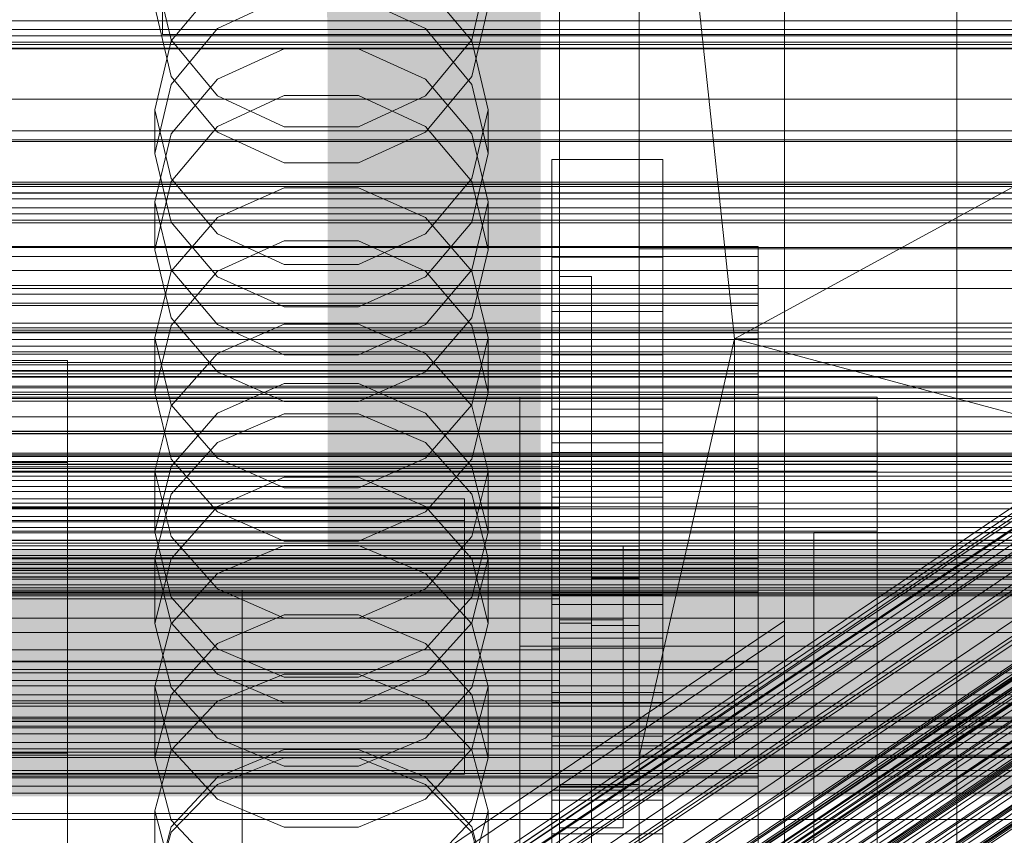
# Model space of a CAD drawing. Header units: millimetres. Extents: x -4738 to 65662, y -68080 to 6847.
# Tile 242 of 256: x 132 to 256, y -34481 to -34378. Entities that reach past the tile are written whole.
import ezdxf

# ---------------------------------------------------------------- set-up
doc = ezdxf.new("R2010")
doc.units = ezdxf.units.MM
for name, color, linetype, lineweight in [('COTAS_O', 1, 'Continuous', 0), ('COTAS_P', 1, 'Continuous', 0), ('frontal_briquetadora', 7, 'Continuous', 0), ('frontal_C01', 7, 'Continuous', 0), ('frontal_C02', 7, 'Continuous', 0), ('frontal_C03', 7, 'Continuous', 0), ('frontal_C04', 7, 'Continuous', 0), ('frontal_mezcladora', 7, 'Continuous', 0), ('frontal_secador', 7, 'Continuous', 0), ('frontal_tolva', 7, 'Continuous', 0), ('frontal_tolva-C01', 7, 'Continuous', 0)]:
    doc.layers.add(name, color=color, linetype=linetype, lineweight=lineweight)
doc.dimstyles.new('R19_100', dxfattribs={"dimtxt": 250, "dimasz": 150, "dimexe": 150, "dimexo": 80, "dimgap": 100, "dimtad": 1, "dimtih": 1, "dimtoh": 1, "dimdsep": 46, "dimcen": 0.09, "dimadec": 0, "dimazin": 0, "dimtfac": 1, "dimtdec": 4, "dimtofl": 0, "dimtmove": 0, "dimatfit": 3, "dimfxl": 1, "dimtolj": 1, "dimtzin": 0, "dimarcsym": 0})

# ---------------------------------------------------------------- blocks, each defined once
blk = doc.blocks.new('DIM_R30_48')
at = {"layer": 'COTAS_O'}
for p, q in [((-1725, -33700), (-1575, -33655)), ((1725, -33700), (1575, -33655)), ((-1725, -34400), (-1725, -33700)), ((-1725, -33700), (1725, -33700)), ((-1725, -33700), (-1575, -33745)), ((1725, -33700), (1575, -33745)), ((1725, -34400), (1725, -33700))]:
    blk.add_line(p, q, dxfattribs=at)
blk.add_text('3450 O', height=250, dxfattribs=at).set_placement((0, -33600))
blk = doc.blocks.new('DIM_R30_49')
at = {"layer": 'COTAS_P'}
for p, q in [((-150, -32300), (550, -32300)), ((550, -32300), (505, -32450)), ((550, -34900), (550, -32300)), ((550, -32300), (595, -32450)), ((550, -34900), (505, -34750)), ((550, -34900), (595, -34750)), ((-150, -34900), (550, -34900))]:
    blk.add_line(p, q, dxfattribs=at)
blk.add_text('2600 P', height=250, rotation=90, dxfattribs=at).set_placement((450, -33600))
blk = doc.blocks.new('DIM_R30_52')
at = {"layer": 'COTAS_O'}
for p, q in [((-650, -34200), (-500, -34155)), ((650, -34200), (500, -34155)), ((-650, -34900), (-650, -34200)), ((-650, -34200), (650, -34200)), ((-650, -34200), (-500, -34245)), ((650, -34200), (500, -34245)), ((650, -34900), (650, -34200))]:
    blk.add_line(p, q, dxfattribs=at)
blk.add_text('1300 O', height=250, dxfattribs=at).set_placement((0, -34100))
blk = doc.blocks.new('DIM_R30_57')
at = {"layer": 'COTAS_P'}
for p, q in [((-305, -34680), (395, -34680)), ((395, -34680), (350, -34830)), ((395, -36000), (395, -34680)), ((395, -34680), (440, -34830)), ((395, -36000), (350, -35850)), ((395, -36000), (440, -35850)), ((-305, -36000), (395, -36000))]:
    blk.add_line(p, q, dxfattribs=at)
blk.add_text('1320 P', height=250, rotation=90, dxfattribs=at).set_placement((295, -35340))

msp = doc.modelspace()

# ---------------------------------------------------------------- linework, layer by layer
at = {"layer": 'frontal_briquetadora'}
for p, q in [((210, -34680), (210, -33820)), ((210, -34060), (210, -34490)), ((210, -34496), (210, -34060)), ((210, -34680), (210, -34260)), ((210, -34496), (210, -34260)), ((210, -34305), (210, -34471)), ((222, -34418.333), (210, -34305)), ((210, -34680), (210, -34305)), ((210, -34305), (210, -34496)), ((430, -34305), (222, -34418.333)), ((200, -34367.36), (200, -34379.318)), ((200, -34367.434), (200, -34379.401)), ((149, -34371.863), (151.08, -34380.664)), ((188.92, -34380.664), (191, -34371.863)), ((200, -34383.153), (200, -34372.127)), ((200, -34383.24), (200, -34372.205)), ((200, -34372.717), (200, -34391.832)), ((156.907, -34373.853), (151.08, -34380.809)), ((188.92, -34380.809), (183.093, -34373.853)), ((200, -34373.318), (200, -34392.425)), ((200, -34393.018), (200, -34373.92)), ((156.906, -34379.254), (165.326, -34375.335)), ((174.674, -34375.335), (183.094, -34379.254)), ((151.08, -34385.296), (149, -34376.522)), ((191, -34376.522), (188.92, -34385.296)), ((200, -34375.844), (200, -34386.064)), ((200, -34375.925), (200, -34386.153)), ((151.08, -34386.283), (156.906, -34379.254)), ((183.094, -34379.254), (188.92, -34386.283)), ((200, -34379.318), (200, -34388.707)), ((200, -34379.401), (200, -34388.798)), ((151.08, -34380.809), (149, -34389.484)), ((151.08, -34380.664), (156.907, -34387.722)), ((156.907, -34385.622), (165.327, -34381.804)), ((165.327, -34381.804), (174.673, -34381.804)), ((174.673, -34381.804), (183.093, -34385.622)), ((183.093, -34387.722), (188.92, -34380.664)), ((191, -34389.484), (188.92, -34380.809)), ((200, -34391.516), (200, -34383.153)), ((200, -34391.61), (200, -34383.24)), ((156.906, -34392.292), (151.08, -34385.296)), ((188.92, -34385.296), (183.094, -34392.292)), ((149, -34394.99), (151.08, -34386.283)), ((151.08, -34392.502), (156.907, -34385.622)), ((183.093, -34385.622), (188.92, -34392.502)), ((188.92, -34386.283), (191, -34394.99)), ((200, -34386.064), (200, -34393.549)), ((200, -34386.153), (200, -34393.644)), ((165.326, -34387.688), (156.906, -34391.571)), ((156.907, -34387.722), (165.327, -34391.639)), ((174.674, -34387.688), (165.326, -34387.688)), ((174.673, -34391.639), (183.093, -34387.722)), ((183.094, -34391.571), (174.674, -34387.688)), ((200, -34388.707), (200, -34395.296)), ((200, -34388.798), (200, -34395.393)), ((149, -34389.484), (149, -34394.99)), ((149, -34389.484), (151.08, -34398.159)), ((188.92, -34398.159), (191, -34389.484)), ((191, -34389.484), (191, -34394.99)), ((156.906, -34391.571), (151.08, -34398.53)), ((165.327, -34391.639), (174.673, -34391.639)), ((188.92, -34398.53), (183.094, -34391.571)), ((200, -34397.01), (200, -34391.516)), ((200, -34397.108), (200, -34391.61)), ((149, -34401.081), (151.08, -34392.502)), ((165.326, -34396.159), (156.906, -34392.292)), ((183.094, -34392.292), (174.674, -34396.159)), ((188.92, -34392.502), (191, -34401.081)), ((200, -34391.832), (200, -34410.648)), ((200, -34392.425), (200, -34411.23)), ((200, -34411.813), (200, -34393.018)), ((200, -34393.549), (200, -34398.115)), ((200, -34393.644), (200, -34398.214)), ((151.08, -34403.634), (149, -34394.99)), ((191, -34394.99), (188.92, -34403.634)), ((200, -34395.296), (200, -34398.924)), ((200, -34395.393), (200, -34399.023)), ((174.674, -34396.159), (165.326, -34396.159)), ((200, -34399.5), (200, -34397.01)), ((200, -34399.6), (200, -34397.108)), ((151.08, -34398.53), (149, -34407.145)), ((151.08, -34398.159), (156.907, -34405.116)), ((183.093, -34405.116), (188.92, -34398.159)), ((191, -34407.145), (188.92, -34398.53)), ((200, -34398.115), (200, -34399.65)), ((200, -34398.214), (200, -34399.75)), ((200, -34398.924), (200, -34399.5)), ((200, -34399.023), (200, -34399.6)), ((210, -34399.964), (210, -34398.226)), ((156.907, -34403.051), (165.327, -34399.304)), ((165.327, -34399.304), (174.673, -34399.304)), ((174.673, -34399.304), (183.093, -34403.051)), ((210, -34403.095), (210, -34399.964)), ((149, -34401.081), (149, -34407.145)), ((151.08, -34409.66), (149, -34401.081)), ((191, -34401.081), (188.92, -34409.66)), ((191, -34401.081), (191, -34407.145)), ((151.08, -34409.801), (156.907, -34403.051)), ((156.906, -34410.517), (151.08, -34403.634)), ((183.093, -34403.051), (188.92, -34409.801)), ((188.92, -34403.634), (183.094, -34410.517)), ((210, -34407), (210, -34403.095)), ((156.907, -34405.116), (165.327, -34408.976)), ((174.673, -34408.976), (183.093, -34405.116)), ((165.326, -34405.988), (156.906, -34409.807)), ((174.674, -34405.988), (165.326, -34405.988)), ((183.094, -34409.807), (174.674, -34405.988)), ((149, -34407.145), (151.08, -34415.689)), ((188.92, -34415.689), (191, -34407.145)), ((210, -34407), (452, -34407)), ((210, -34407), (210, -34410.905)), ((165.327, -34408.976), (174.673, -34408.976)), ((149, -34418.219), (151.08, -34409.801)), ((156.907, -34416.54), (151.08, -34409.66)), ((156.906, -34409.807), (151.08, -34416.648)), ((188.92, -34409.66), (183.093, -34416.54)), ((188.92, -34416.648), (183.094, -34409.807)), ((188.92, -34409.801), (191, -34418.219)), ((165.326, -34414.319), (156.906, -34410.517)), ((183.094, -34410.517), (174.674, -34414.319)), ((200, -34454.149), (200, -34410.477)), ((200, -34410.477), (200, -34448.619)), ((204, -34410.477), (200, -34410.477)), ((200, -34410.648), (200, -34429.115)), ((200, -34411.23), (200, -34429.686)), ((204, -34410.477), (204, -34454.149)), ((204, -34448.619), (204, -34410.477)), ((210, -34410.905), (210, -34414.036)), ((200, -34430.257), (200, -34411.813)), ((210, -34414.036), (210, -34415.774)), ((174.674, -34414.319), (165.326, -34414.319)), ((151.08, -34415.689), (156.906, -34422.488)), ((165.327, -34416.505), (156.907, -34420.17)), ((165.327, -34420.358), (156.907, -34416.54)), ((174.673, -34416.505), (165.327, -34416.505)), ((183.093, -34420.17), (174.673, -34416.505)), ((183.093, -34416.54), (174.673, -34420.358)), ((183.094, -34422.488), (188.92, -34415.689)), ((151.08, -34416.648), (149, -34425.108)), ((191, -34425.108), (188.92, -34416.648)), ((149, -34418.219), (149, -34425.108)), ((149, -34418.219), (151.08, -34426.637)), ((188.92, -34426.637), (191, -34418.219)), ((191, -34418.219), (191, -34425.108)), ((222, -34418.333), (210, -34471)), ((222, -34471), (222, -34418.333)), ((222, -34418.333), (418, -34418.333)), ((418, -34471), (222, -34418.333)), ((156.907, -34420.17), (151.08, -34426.776)), ((188.92, -34426.776), (183.093, -34420.17)), ((174.673, -34420.358), (165.327, -34420.358)), ((156.906, -34422.488), (165.326, -34426.241)), ((174.674, -34426.241), (183.094, -34422.488)), ((156.906, -34427.72), (165.326, -34423.972)), ((165.326, -34423.972), (174.674, -34423.972)), ((174.674, -34423.972), (183.094, -34427.72)), ((151.08, -34433.486), (149, -34425.108)), ((191, -34425.108), (188.92, -34433.486)), ((165.326, -34426.241), (174.674, -34426.241)), ((151.08, -34426.776), (149, -34435.012)), ((151.08, -34426.637), (156.907, -34433.388)), ((151.08, -34434.426), (156.906, -34427.72)), ((183.093, -34433.388), (188.92, -34426.637)), ((183.094, -34427.72), (188.92, -34434.426)), ((191, -34435.012), (188.92, -34426.776)), ((156.907, -34431.392), (165.327, -34427.785)), ((165.327, -34427.785), (174.673, -34427.785)), ((174.673, -34427.785), (183.093, -34431.392)), ((200, -34429.115), (200, -34447.187)), ((200, -34429.686), (200, -34447.745)), ((151.08, -34437.891), (156.907, -34431.392)), ((183.093, -34431.392), (188.92, -34437.891)), ((200, -34448.302), (200, -34430.257)), ((156.906, -34440.145), (151.08, -34433.486)), ((156.907, -34433.388), (165.327, -34437.134)), ((174.673, -34437.134), (183.093, -34433.388)), ((188.92, -34433.486), (183.094, -34440.145)), ((200, -34434.477), (-160, -34434.477)), ((149, -34442.708), (151.08, -34434.426)), ((149, -34435.012), (149, -34442.708)), ((149, -34435.012), (151.08, -34443.249)), ((188.92, -34434.426), (191, -34442.708)), ((188.92, -34443.249), (191, -34435.012)), ((191, -34435.012), (191, -34442.708)), ((200, -34478.149), (200, -34434.477)), ((200, -34439.62), (200, -34434.477)), ((165.326, -34435.765), (156.906, -34439.459)), ((174.674, -34435.765), (165.326, -34435.765)), ((183.094, -34439.459), (174.674, -34435.765)), ((165.327, -34437.134), (174.673, -34437.134)), ((149, -34445.996), (151.08, -34437.891)), ((188.92, -34437.891), (191, -34445.996)), ((200, -34441.272), (200, -34438.696)), ((200, -34438.696), (200, -34442.962)), ((-160, -34439.62), (200, -34439.62)), ((156.906, -34439.459), (151.08, -34446.067)), ((188.92, -34446.067), (183.094, -34439.459)), ((200, -34439.62), (200, -34483.291)), ((165.326, -34443.818), (156.906, -34440.145)), ((183.094, -34440.145), (174.674, -34443.818)), ((200, -34450.299), (200, -34441.272)), ((151.08, -34450.901), (149, -34442.708)), ((151.08, -34443.249), (156.907, -34449.855)), ((174.674, -34443.818), (165.326, -34443.818)), ((183.093, -34449.855), (188.92, -34443.249)), ((191, -34442.708), (188.92, -34450.901)), ((200, -34442.962), (200, -34453.421)), ((156.907, -34447.906), (165.327, -34444.394)), ((165.327, -34444.394), (174.673, -34444.394)), ((174.673, -34444.394), (183.093, -34447.906)), ((200, -34444.477), (208, -34444.477)), ((200, -34474.477), (200, -34444.477)), ((200, -34448.416), (200, -34444.991)), ((208, -34444.477), (210, -34444.477)), ((208, -34474.477), (208, -34444.477)), ((210, -34474.477), (210, -34444.477)), ((149, -34445.996), (149, -34454.221)), ((151.08, -34454.101), (149, -34445.996)), ((151.08, -34446.067), (149, -34454.221)), ((191, -34445.996), (188.92, -34454.101)), ((191, -34454.221), (188.92, -34446.067)), ((191, -34445.996), (191, -34454.221)), ((200, -34447.187), (200, -34464.816)), ((151.08, -34454.234), (156.907, -34447.906)), ((183.093, -34447.906), (188.92, -34454.234)), ((200, -34447.745), (200, -34465.36)), ((200, -34465.903), (200, -34448.302)), ((200, -34458.171), (200, -34448.416)), ((200, -34448.619), (200, -34492.29)), ((200, -34448.619), (204, -34448.619)), ((200, -34448.619), (200, -34474.822)), ((200, -34453.761), (200, -34448.619)), ((200, -34448.619), (208, -34448.619)), ((204, -34448.477), (210, -34448.477)), ((204, -34454.477), (204, -34448.477)), ((204, -34492.29), (204, -34448.619)), ((208, -34474.822), (208, -34448.619)), ((208, -34448.619), (208, -34453.761)), ((210, -34454.477), (210, -34448.477)), ((156.907, -34449.855), (165.327, -34453.52)), ((174.673, -34453.52), (183.093, -34449.855)), ((200, -34451.11), (-160, -34451.11)), ((156.906, -34457.404), (151.08, -34450.901)), ((188.92, -34450.901), (183.094, -34457.404)), ((200, -34464.401), (200, -34450.299)), ((200, -34453.453), (200, -34450.877)), ((200, -34450.877), (200, -34455.143)), ((200, -34483.291), (200, -34451.11)), ((200, -34457.538), (200, -34451.11)), ((165.326, -34453.127), (156.906, -34456.734)), ((174.674, -34453.127), (165.326, -34453.127)), ((165.327, -34453.52), (174.673, -34453.52)), ((183.094, -34456.734), (174.674, -34453.127)), ((200, -34453.421), (200, -34468.481)), ((200, -34462.48), (200, -34453.453)), ((200, -34479.964), (200, -34453.761)), ((208, -34453.761), (200, -34453.761)), ((208, -34453.761), (208, -34479.964)), ((149, -34454.221), (151.08, -34462.278)), ((149, -34462.125), (151.08, -34454.234)), ((156.907, -34460.601), (151.08, -34454.101)), ((188.92, -34454.101), (183.093, -34460.601)), ((188.92, -34462.278), (191, -34454.221)), ((188.92, -34454.234), (191, -34462.125)), ((200, -34674), (200, -34454.149)), ((200, -34454.149), (200, -34492.29)), ((204, -34454.149), (200, -34454.149)), ((204, -34454.149), (204, -34674)), ((204, -34492.29), (204, -34454.149)), ((204, -34454.477), (210, -34454.477)), ((200, -34455.143), (200, -34465.602)), ((156.906, -34456.734), (151.08, -34463.181)), ((165.326, -34460.988), (156.906, -34457.404)), ((183.094, -34457.404), (174.674, -34460.988)), ((188.92, -34463.18), (183.094, -34456.734)), ((-160, -34457.538), (200, -34457.538)), ((200, -34457.538), (200, -34489.719)), ((200, -34472.77), (200, -34458.171)), ((165.327, -34460.596), (156.907, -34464.004)), ((165.327, -34464.208), (156.907, -34460.601)), ((174.674, -34460.988), (165.326, -34460.988)), ((174.673, -34460.596), (165.327, -34460.596)), ((183.093, -34464.004), (174.673, -34460.596)), ((183.093, -34460.601), (174.673, -34464.208)), ((200, -34461.368), (-160, -34461.368)), ((149, -34462.125), (149, -34471.125)), ((149, -34462.125), (151.08, -34470.016)), ((151.08, -34462.278), (156.906, -34468.668)), ((183.094, -34468.668), (188.92, -34462.278)), ((188.92, -34470.016), (191, -34462.125)), ((191, -34462.125), (191, -34471.125)), ((200, -34489.719), (200, -34461.368)), ((200, -34463.94), (200, -34461.368)), ((151.08, -34463.181), (149, -34471.125)), ((191, -34471.125), (188.92, -34463.18)), ((200, -34476.582), (200, -34462.48)), ((-160, -34463.94), (200, -34463.94)), ((156.907, -34464.004), (151.08, -34470.145)), ((174.673, -34464.208), (165.327, -34464.208)), ((188.92, -34470.145), (183.093, -34464.004)), ((200, -34463.94), (200, -34492.29)), ((200, -34481.433), (200, -34464.401)), ((200, -34464.816), (200, -34481.959)), ((200, -34465.36), (200, -34482.486)), ((200, -34465.602), (200, -34480.662)), ((200, -34483.013), (200, -34465.903)), ((200, -34468.481), (200, -34485.849)), ((156.906, -34468.668), (165.326, -34472.188)), ((174.674, -34472.188), (183.094, -34468.668)), ((151.08, -34470.145), (149, -34477.803)), ((151.08, -34478.964), (149, -34471.125)), ((151.08, -34470.016), (156.907, -34476.344)), ((156.906, -34473.572), (165.326, -34470.06)), ((165.326, -34470.06), (174.674, -34470.06)), ((174.674, -34470.06), (183.094, -34473.572)), ((183.093, -34476.344), (188.92, -34470.016)), ((191, -34477.803), (188.92, -34470.145)), ((191, -34471.125), (188.92, -34478.964)), ((210, -34471), (222, -34471)), ((210, -34471), (430, -34471)), ((210, -34471), (210, -34680)), ((210, -34471), (210, -34496)), ((430, -34471), (222, -34471)), ((418, -34471), (222, -34471)), ((156.907, -34474.485), (165.327, -34471.151)), ((165.326, -34472.188), (174.674, -34472.188)), ((165.327, -34471.151), (174.673, -34471.151)), ((174.673, -34471.151), (183.093, -34474.485)), ((151.08, -34479.841), (156.906, -34473.572)), ((183.094, -34473.572), (188.92, -34479.841)), ((200, -34489.991), (200, -34472.77)), ((151.08, -34480.494), (156.907, -34474.485)), ((183.093, -34474.485), (188.92, -34480.494)), ((200, -34474.477), (208, -34474.477)), ((200, -34474.822), (200, -34479.964)), ((208, -34474.822), (200, -34474.822)), ((208, -34474.477), (210, -34474.477)), ((208, -34479.964), (208, -34474.822)), ((156.907, -34476.344), (165.327, -34479.856)), ((174.673, -34479.856), (183.093, -34476.344)), ((200, -34493.614), (200, -34476.582)), ((200, -34478.149), (-160, -34478.149)), ((149, -34477.803), (149, -34487.557)), ((149, -34477.803), (151.08, -34485.461)), ((188.92, -34485.461), (191, -34477.803)), ((191, -34477.803), (191, -34487.557)), ((200, -34698), (200, -34478.149)), ((200, -34483.291), (200, -34478.149)), ((156.906, -34485.172), (151.08, -34478.964)), ((188.92, -34478.964), (183.094, -34485.172)), ((149, -34487.557), (151.08, -34479.841)), ((149, -34487.986), (151.08, -34480.494)), ((165.327, -34479.856), (174.673, -34479.856)), ((188.92, -34479.841), (191, -34487.557)), ((188.92, -34480.494), (191, -34487.986)), ((208, -34479.964), (200, -34479.964)), ((200, -34480.662), (200, -34498.03))]:
    msp.add_line(p, q, dxfattribs=at)
at = {"layer": 'frontal_C01'}
for p, q in [((250, -35948.844), (250, -33373.251)), ((250, -33378.064), (250, -35953.656)), ((228.298, -34453.88), (228.298, -34191.267)), ((228.298, -34197.047), (228.298, -34459.66)), ((-450, -34381.706), (450, -34381.706)), ((146.872, -34513.845), (331.181, -34389.51)), ((148.32, -34514.194), (332.629, -34389.859)), ((146.383, -34514.934), (330.692, -34390.6)), ((150.629, -34515.959), (334.938, -34391.624)), ((141.045, -34537.815), (354.844, -34393.587)), ((141.218, -34537.429), (355.017, -34393.2)), ((141.731, -34537.552), (355.53, -34393.324)), ((142.549, -34538.178), (356.348, -34393.95)), ((146.887, -34517.389), (331.197, -34393.055)), ((141.224, -34538.685), (355.022, -34394.456)), ((143.617, -34539.262), (357.415, -34395.034)), ((153.641, -34519.019), (337.95, -34394.685)), ((141.742, -34539.979), (355.541, -34395.751)), ((144.861, -34540.732), (358.659, -34396.503)), ((148.35, -34521.042), (332.659, -34396.708)), ((142.565, -34541.61), (356.363, -34397.381)), ((359.995, -34398.258), (146.196, -34542.486)), ((157.152, -34523.166), (341.461, -34398.832)), ((143.635, -34543.465), (357.434, -34399.237)), ((147.533, -34544.406), (361.332, -34400.177)), ((144.881, -34545.419), (358.68, -34401.191)), ((150.672, -34525.644), (334.981, -34401.309)), ((148.779, -34546.36), (362.578, -34402.132)), ((146.218, -34547.339), (360.017, -34403.111)), ((149.85, -34548.216), (363.648, -34403.987)), ((345.231, -34403.783), (160.922, -34528.118)), ((147.554, -34549.093), (361.352, -34404.865)), ((148.798, -34550.563), (362.596, -34406.335)), ((150.672, -34549.846), (364.471, -34405.618)), ((153.694, -34530.881), (338.003, -34406.546)), ((149.865, -34551.647), (363.664, -34407.419)), ((151.191, -34551.14), (364.989, -34406.912)), ((164.693, -34533.535), (349.002, -34409.201)), ((157.211, -34536.396), (341.52, -34412.061)), ((168.21, -34539.051), (352.519, -34414.716)), ((160.982, -34541.814), (345.291, -34417.479)), ((228.298, -34453.88), (130, -34520.192)), ((228.298, -34716.493), (228.298, -34453.88)), ((228.298, -34453.88), (228.298, -34459.66)), ((130, -34525.972), (228.298, -34459.66)), ((228.298, -34459.66), (228.298, -34722.274))]:
    msp.add_line(p, q, dxfattribs=at)
at = {"layer": 'frontal_C02'}
for p, q in [((250, -35767.183), (250, -32921.727)), ((250, -32926.497), (250, -35771.953)), ((228.298, -34455.696), (228.298, -34165.201)), ((228.298, -34170.932), (228.298, -34461.426)), ((146.872, -34514.939), (331.181, -34391.684)), ((146.383, -34516.222), (330.692, -34392.967)), ((148.32, -34515.097), (332.629, -34391.842)), ((150.629, -34516.684), (334.938, -34393.43)), ((141.218, -34538.448), (355.017, -34395.472)), ((141.045, -34538.902), (354.844, -34395.927)), ((141.731, -34538.504), (355.53, -34395.528)), ((142.549, -34539.066), (356.348, -34396.091)), ((146.887, -34518.858), (331.197, -34395.603)), ((153.641, -34519.593), (337.95, -34396.339)), ((141.224, -34539.836), (355.022, -34396.861)), ((143.617, -34540.097), (357.415, -34397.122)), ((141.742, -34541.186), (355.541, -34398.211)), ((144.861, -34541.526), (358.659, -34398.55)), ((142.565, -34542.86), (356.363, -34399.884)), ((359.995, -34400.28), (146.196, -34543.255)), ((148.35, -34522.667), (332.659, -34399.413)), ((157.152, -34523.626), (341.461, -34400.371)), ((143.635, -34544.743), (357.434, -34401.768)), ((147.533, -34545.168), (361.332, -34402.192)), ((144.881, -34546.708), (358.68, -34403.733)), ((148.779, -34547.132), (362.578, -34404.157)), ((150.672, -34527.39), (334.981, -34404.136)), ((345.231, -34405.252), (160.922, -34528.507)), ((146.218, -34548.62), (360.017, -34405.645)), ((149.85, -34549.016), (363.648, -34406.04)), ((147.554, -34550.35), (361.352, -34407.374)), ((150.672, -34550.689), (364.471, -34407.714)), ((148.798, -34551.779), (362.596, -34408.803)), ((153.694, -34532.706), (338.003, -34409.451)), ((164.693, -34533.904), (349.002, -34410.649)), ((157.211, -34538.251), (341.52, -34414.996)), ((-311.15, -34416.368), (311.15, -34416.368)), ((168.21, -34539.449), (352.519, -34416.194)), ((-311.15, -34416.964), (311.15, -34416.964)), ((-311.15, -34417.501), (311.15, -34417.501)), ((-311.15, -34419.249), (311.15, -34419.249)), ((-311.15, -34420.287), (311.15, -34420.287)), ((160.982, -34543.648), (345.291, -34420.393)), ((-311.15, -34423.068), (311.15, -34423.068)), ((-311.15, -34424.535), (311.15, -34424.535)), ((-311.15, -34428.159), (311.15, -34428.159)), ((-311.15, -34429.956), (311.15, -34429.956)), ((-440, -34432.754), (440, -34432.754)), ((-440, -34432.965), (440, -34432.965)), ((-440, -34433.156), (440, -34433.156)), ((-440, -34433.775), (440, -34433.775)), ((-440, -34434.143), (440, -34434.143)), ((-440, -34435.128), (440, -34435.128)), ((311.15, -34434.176), (-311.15, -34434.176)), ((-440, -34435.648), (440, -34435.648)), ((-311.15, -34436.18), (311.15, -34436.18)), ((-440, -34436.932), (440, -34436.932)), ((-440, -34437.569), (440, -34437.569)), ((440, -34439.064), (-440, -34439.064)), ((-440, -34439.774), (440, -34439.774)), ((-311.15, -34440.709), (311.15, -34440.709)), ((-440, -34441.379), (440, -34441.379)), ((-440, -34442.114), (440, -34442.114)), ((-440, -34443.719), (440, -34443.719)), ((-311.15, -34442.784), (311.15, -34442.784)), ((-440, -34444.429), (440, -34444.429)), ((-440, -34445.925), (440, -34445.925)), ((-440, -34446.561), (440, -34446.561)), ((-311.15, -34447.313), (311.15, -34447.313)), ((-440, -34447.845), (440, -34447.845)), ((-440, -34448.365), (440, -34448.365)), ((-440, -34449.351), (440, -34449.351)), ((-440, -34449.718), (440, -34449.718)), ((-311.15, -34449.317), (311.15, -34449.317)), ((-440, -34450.338), (440, -34450.338)), ((-440, -34450.528), (440, -34450.528)), ((-440, -34450.739), (440, -34450.739)), ((-311.15, -34453.538), (311.15, -34453.538)), ((-311.15, -34455.334), (311.15, -34455.334)), ((228.298, -34455.696), (130, -34521.432)), ((228.298, -34746.19), (228.298, -34455.696)), ((228.298, -34455.696), (228.298, -34461.426)), ((-311.15, -34458.959), (311.15, -34458.959)), ((-311.15, -34460.426), (311.15, -34460.426)), ((130, -34527.162), (228.298, -34461.426)), ((228.298, -34461.426), (228.298, -34751.921)), ((-311.15, -34463.207), (311.15, -34463.207)), ((-311.15, -34464.244), (311.15, -34464.244)), ((-311.15, -34465.992), (311.15, -34465.992)), ((-311.15, -34466.529), (311.15, -34466.529)), ((-311.15, -34467.125), (311.15, -34467.125))]:
    msp.add_line(p, q, dxfattribs=at)
at = {"layer": 'frontal_C03'}
for p, q in [((-1250, -34378.264), (1250, -34378.264)), ((1250, -34379.387), (-1250, -34379.387)), ((1250, -34380.151), (-1250, -34380.151)), ((1250, -34380.945), (-1250, -34380.945)), ((1250, -34381.262), (-1250, -34381.262)), ((1250, -34398.847), (-1250, -34398.847)), ((1250, -34399.164), (-1250, -34399.164)), ((1250, -34399.958), (-1250, -34399.958)), ((-1250, -34400.722), (1250, -34400.722)), ((1250, -34401.845), (-1250, -34401.845)), ((1250, -34402.609), (-1250, -34402.609)), ((1250, -34403.403), (-1250, -34403.403)), ((1250, -34403.719), (-1250, -34403.719)), ((1250, -34421.305), (-1250, -34421.305)), ((1250, -34421.621), (-1250, -34421.621)), ((1250, -34422.415), (-1250, -34422.415)), ((-1250, -34423.179), (1250, -34423.179)), ((1250, -34424.302), (-1250, -34424.302)), ((1250, -34425.066), (-1250, -34425.066)), ((1250, -34425.86), (-1250, -34425.86)), ((1250, -34426.177), (-1250, -34426.177)), ((1250, -34443.762), (-1250, -34443.762)), ((1250, -34444.079), (-1250, -34444.079)), ((1250, -34444.873), (-1250, -34444.873)), ((-1250, -34445.637), (1250, -34445.637)), ((1250, -34446.76), (-1250, -34446.76)), ((1250, -34447.524), (-1250, -34447.524)), ((1250, -34448.318), (-1250, -34448.318)), ((1250, -34448.635), (-1250, -34448.635)), ((1250, -34466.22), (-1250, -34466.22)), ((1250, -34466.536), (-1250, -34466.536)), ((1250, -34467.33), (-1250, -34467.33)), ((-1250, -34468.095), (1250, -34468.095)), ((1250, -34469.217), (-1250, -34469.217)), ((1250, -34469.982), (-1250, -34469.982)), ((1250, -34470.776), (-1250, -34470.776)), ((1250, -34471.092), (-1250, -34471.092))]:
    msp.add_line(p, q, dxfattribs=at)
at = {"layer": 'frontal_C04'}
for p, q in [((213, -34395.735), (199, -34395.735)), ((199, -34395.735), (199, -34431.443)), ((199, -34402.575), (199, -34395.735)), ((213, -34431.443), (213, -34395.735)), ((213, -34395.735), (213, -34402.575)), ((199, -34402.575), (213, -34402.575)), ((199, -34438.284), (199, -34402.575)), ((213, -34402.575), (213, -34438.284)), ((-225, -34406.721), (225, -34406.721)), ((225, -34406.721), (225, -34407.952)), ((225, -34406.721), (225, -34412.721)), ((-225, -34407.952), (225, -34407.952)), ((213, -34408.048), (199, -34408.048)), ((199, -34408.048), (199, -34443.756)), ((199, -34414.888), (199, -34408.048)), ((213, -34443.756), (213, -34408.048)), ((213, -34408.048), (213, -34414.888)), ((225, -34407.952), (225, -34411.606)), ((225, -34407.952), (225, -34413.861)), ((225, -34411.606), (-225, -34411.606)), ((225, -34417.244), (225, -34411.606)), ((225, -34411.606), (225, -35487.488)), ((225, -34417.573), (225, -34411.606)), ((225, -34412.721), (-225, -34412.721)), ((225, -34414.162), (225, -34412.721)), ((225, -34412.721), (225, -34413.861)), ((225, -34413.861), (-225, -34413.861)), ((225, -34413.861), (225, -34417.244)), ((225, -34414.162), (-225, -34414.162)), ((199, -34414.888), (213, -34414.888)), ((199, -34450.596), (199, -34414.888)), ((213, -34414.888), (213, -34450.596)), ((225, -34418.43), (225, -34414.162)), ((-225, -34417.244), (225, -34417.244)), ((-225, -34417.573), (225, -34417.573)), ((225, -34417.244), (225, -35493.126)), ((225, -34422.769), (225, -34417.244)), ((225, -34417.573), (225, -34422.769)), ((225, -34425.672), (225, -34417.573)), ((225, -34418.43), (-225, -34418.43)), ((225, -34425.361), (225, -34418.43)), ((213, -34420.36), (199, -34420.36)), ((199, -34420.36), (199, -34456.069)), ((199, -34427.201), (199, -34420.36)), ((213, -34456.069), (213, -34420.36)), ((213, -34420.36), (213, -34427.201)), ((225, -34422.769), (-225, -34422.769)), ((225, -34430.268), (225, -34422.769)), ((225, -34425.361), (-225, -34425.361)), ((-225, -34425.672), (225, -34425.672)), ((225, -34434.688), (225, -34425.361)), ((225, -34425.672), (225, -34430.268)), ((225, -34435.655), (225, -34425.672)), ((199, -34427.201), (213, -34427.201)), ((199, -34462.909), (199, -34427.201)), ((213, -34427.201), (213, -34462.909)), ((225, -34430.268), (-225, -34430.268)), ((199, -34431.443), (213, -34431.443)), ((199, -34431.443), (199, -34438.284)), ((213, -34431.443), (213, -34438.284)), ((225, -34439.512), (225, -34430.268)), ((213, -34432.673), (199, -34432.673)), ((199, -34432.673), (199, -34468.381)), ((199, -34439.513), (199, -34432.673)), ((213, -34468.381), (213, -34432.673)), ((213, -34432.673), (213, -34439.513)), ((225, -34434.688), (-225, -34434.688)), ((225, -34446.053), (225, -34434.688)), ((-225, -34435.655), (225, -34435.655)), ((225, -34435.655), (225, -34439.512)), ((225, -34447.221), (225, -34435.655)), ((188, -34438.484), (-188, -34438.484)), ((188, -34470.434), (188, -34438.484)), ((188, -34438.484), (188, -34441.22)), ((213, -34438.284), (199, -34438.284)), ((225, -34439.512), (-225, -34439.512)), ((199, -34439.513), (213, -34439.513)), ((199, -34475.222), (199, -34439.513)), ((213, -34439.513), (213, -34475.222)), ((225, -34450.221), (225, -34439.512)), ((-188, -34441.22), (188, -34441.22)), ((188, -34441.22), (188, -34473.17)), ((250, -34440.737), (225, -34440.737)), ((225, -34440.737), (225, -34605.183)), ((225, -35516.618), (225, -34440.737)), ((250, -34605.183), (250, -34440.737)), ((250, -34440.737), (250, -35516.618)), ((199, -34443.756), (213, -34443.756)), ((199, -34443.756), (199, -34450.596)), ((213, -34443.756), (213, -34450.596)), ((232, -34442.721), (268, -34442.721)), ((232, -34532.721), (232, -34442.721)), ((213, -34444.986), (199, -34444.986)), ((199, -34444.986), (199, -34480.694)), ((199, -34451.826), (199, -34444.986)), ((213, -34480.694), (213, -34444.986)), ((213, -34444.986), (213, -34451.826)), ((225, -34446.053), (-225, -34446.053)), ((225, -34459.02), (225, -34446.053)), ((-225, -34447.221), (225, -34447.221)), ((225, -34447.221), (225, -34450.221)), ((225, -34460.018), (225, -34447.221)), ((225, -34450.221), (-225, -34450.221)), ((213, -34450.596), (199, -34450.596)), ((225, -34462.07), (225, -34450.221)), ((199, -34451.826), (213, -34451.826)), ((199, -34487.535), (199, -34451.826)), ((213, -34451.826), (213, -34487.535)), ((199, -34456.069), (213, -34456.069)), ((199, -34456.069), (199, -34462.909)), ((213, -34456.069), (213, -34462.909)), ((213, -34457.299), (199, -34457.299)), ((199, -34457.299), (199, -34493.007)), ((199, -34464.139), (199, -34457.299)), ((213, -34493.007), (213, -34457.299)), ((213, -34457.299), (213, -34464.139)), ((225, -34459.02), (-225, -34459.02)), ((225, -34473.089), (225, -34459.02)), ((-225, -34460.018), (225, -34460.018)), ((225, -34460.018), (225, -34462.07)), ((225, -34473.656), (225, -34460.018)), ((225, -34462.07), (-225, -34462.07)), ((225, -34474.698), (225, -34462.07)), ((213, -34462.909), (199, -34462.909)), ((199, -34464.139), (213, -34464.139)), ((199, -34499.847), (199, -34464.139)), ((213, -34464.139), (213, -34499.847)), ((199, -34468.381), (213, -34468.381)), ((199, -34468.381), (199, -34475.222)), ((213, -34468.381), (213, -34475.222)), ((213, -34469.611), (199, -34469.611)), ((199, -34469.611), (199, -34505.32)), ((199, -34476.452), (199, -34469.611)), ((213, -34505.32), (213, -34469.611)), ((213, -34469.611), (213, -34476.452)), ((-188, -34470.434), (188, -34470.434)), ((188, -34470.434), (188, -34473.17)), ((314, -34472.721), (-284, -34472.721)), ((314, -34473.455), (-284, -34473.455)), ((225, -34473.089), (-225, -34473.089)), ((188, -34473.17), (-188, -34473.17)), ((225, -34487.721), (225, -34473.089)), ((-225, -34473.656), (225, -34473.656)), ((225, -34474.698), (-225, -34474.698)), ((225, -34473.656), (225, -34474.698)), ((225, -34487.721), (225, -34473.656)), ((225, -34487.721), (225, -34474.698)), ((314, -34475.586), (-284, -34475.586)), ((213, -34475.222), (199, -34475.222)), ((199, -34476.452), (213, -34476.452)), ((199, -34512.16), (199, -34476.452)), ((213, -34476.452), (213, -34512.16)), ((314, -34478.904), (-284, -34478.904)), ((199, -34480.694), (213, -34480.694)), ((199, -34480.694), (199, -34487.535)), ((213, -34480.694), (213, -34487.535))]:
    msp.add_line(p, q, dxfattribs=at)
at = {"layer": 'frontal_mezcladora'}
for p, q in [((150, -34380), (150, -34335)), ((150, -34380), (420, -34380)), ((130, -34421.05), (138, -34421.05)), ((138, -34433.911), (138, -34421.05)), ((195, -34433.741), (195, -34425.7)), ((195, -34425.7), (240, -34425.7)), ((240, -34433.741), (240, -34425.7)), ((130, -34433.911), (138, -34433.911)), ((138, -34470.534), (138, -34433.911)), ((195, -34457.079), (195, -34433.741)), ((195, -34433.741), (240, -34433.741)), ((240, -34457.079), (240, -34433.741)), ((-420, -34435), (240, -34435)), ((240, -34442.586), (240, -34435)), ((-420, -34442.586), (240, -34442.586)), ((240, -34464.602), (240, -34442.586)), ((-280, -34450), (280, -34450)), ((160, -34450), (240, -34450)), ((160, -34535), (160, -34450)), ((240, -34535), (240, -34450)), ((195, -34493.427), (195, -34457.079)), ((195, -34457.079), (240, -34457.079)), ((240, -34493.427), (240, -34457.079)), ((-420, -34464.602), (240, -34464.602)), ((240, -34498.893), (240, -34464.602)), ((130, -34470.534), (138, -34470.534)), ((138, -34525.346), (138, -34470.534))]:
    msp.add_line(p, q, dxfattribs=at)
at = {"layer": 'frontal_secador'}
for p, q in [((1360, -34381.784), (-1360, -34381.784)), ((1360, -34388.141), (-1360, -34388.141)), ((1360, -34392.137), (-1360, -34392.137)), ((1360, -34393.5), (-1360, -34393.5)), ((1250, -34393.25), (-1250, -34393.25)), ((1250, -34409.715), (-1250, -34409.715)), ((1250, -34422.349), (-1250, -34422.349)), ((1250, -34430.291), (-1250, -34430.291)), ((1250, -34433), (-1250, -34433))]:
    msp.add_line(p, q, dxfattribs=at)
at = {"layer": 'frontal_tolva'}
for p, q in [((-670, -34400), (670, -34400)), ((600, -34400), (-600, -34400)), ((-600, -34406.849), (600, -34406.849)), ((-670, -34412), (670, -34412)), ((-660, -34420), (660, -34420)), ((-660, -34430), (660, -34430))]:
    msp.add_line(p, q, dxfattribs=at)
at = {"layer": 'frontal_tolva-C01'}
for p, q in [((-600, -34398.619), (600, -34398.619)), ((600, -34398.891), (-600, -34398.891)), ((600, -34400), (-600, -34400))]:
    msp.add_line(p, q, dxfattribs=at)

# ---------------------------------------------------------------- dimensions: what is measured, and where the dimension line sits
at = {"layer": 'COTAS_O'}
for p1, p2, picture, middle in [((-1725, -34400), (1725, -34400), 'DIM_R30_48', (0, -33700)), ((-650, -34900), (650, -34900), 'DIM_R30_52', (0, -34200))]:
    dim = msp.add_aligned_dim(p1=p1, p2=p2, distance=700, text='<> O', dimstyle='R19_100', dxfattribs=at)
    dim.commit()
    dim.dimension.update_dxf_attribs({"geometry": picture, "text_midpoint": middle})
at = {"layer": 'COTAS_P'}
for p1, p2, picture, middle in [((-150, -34900), (-150, -32300), 'DIM_R30_49', (550, -33600)), ((-305, -36000), (-305, -34680), 'DIM_R30_57', (395, -35340))]:
    dim = msp.add_aligned_dim(p1=p1, p2=p2, distance=-700, text='<> P', dimstyle='R19_100', dxfattribs=at)
    dim.commit()
    dim.dimension.update_dxf_attribs({"geometry": picture, "text_midpoint": middle})

doc.saveas('drawing.dxf')
